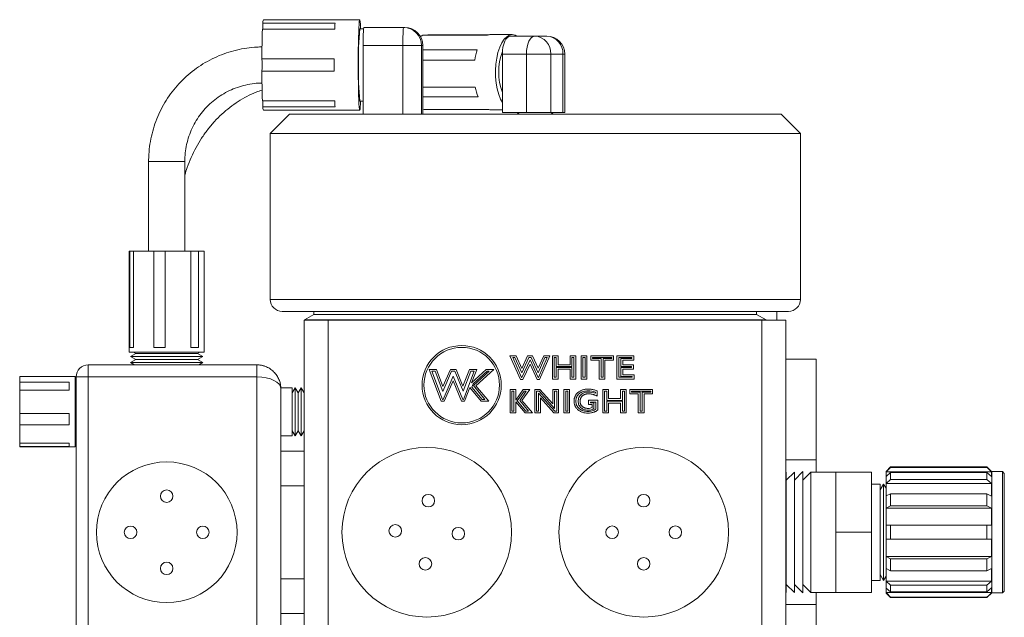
# Model space of a CAD drawing. Header units: inches. Extents: x 0.81 to 7.52, y 1.3 to 8.68.
# Tile 6 of 13: x 0.81 to 3.36, y 5.36 to 6.91. Entities that reach past the tile are written whole.
import ezdxf

# ---------------------------------------------------------------- set-up
doc = ezdxf.new("R2010")
doc.units = ezdxf.units.IN
doc.header["$MEASUREMENT"] = 0

msp = doc.modelspace()

# ---------------------------------------------------------------- linework, layer by layer
at = {"color": 7, "linetype": 'Continuous', "lineweight": 15}
for p, q in [((1.6242, 6.9012), (1.4368, 6.9012)), ((1.6882, 6.91), (1.4383, 6.91)), ((1.4359, 6.8856), (1.6233, 6.8856)), ((1.6982, 6.8863), (1.6882, 6.8863)), ((1.6988, 6.89), (1.8017, 6.89)), ((1.8017, 6.89), (1.805, 6.89)), ((1.8516, 6.8695), (2.0194, 6.8695)), ((1.8652, 6.8707), (1.865, 6.8695)), ((2.0227, 6.8707), (1.8652, 6.8707)), ((2.0837, 6.8714), (2.0278, 6.8714)), ((1.6972, 6.665), (1.6972, 6.843)), ((1.8002, 6.843), (1.6972, 6.843)), ((1.8002, 6.665), (1.8002, 6.843)), ((1.8487, 6.843), (1.8002, 6.843)), ((1.8487, 6.665), (1.8487, 6.843)), ((1.852, 6.843), (1.8487, 6.843)), ((1.852, 6.665), (1.852, 6.843)), ((1.852, 6.665), (1.852, 6.843)), ((1.852, 6.843), (1.852, 6.843)), ((2.0791, 6.8676), (2.1417, 6.8676)), ((2.1417, 6.8676), (2.173, 6.8676)), ((1.9929, 6.8322), (1.852, 6.8322)), ((2.1207, 6.8206), (2.0581, 6.8206)), ((2.0581, 6.6689), (2.0581, 6.8206)), ((2.1837, 6.8206), (2.1207, 6.8206)), ((2.1207, 6.6689), (2.1207, 6.8206)), ((2.1837, 6.6689), (2.1837, 6.8206)), ((2.215, 6.8206), (2.1837, 6.8206)), ((2.215, 6.6689), (2.215, 6.8206)), ((2.22, 6.6689), (2.22, 6.8206)), ((1.6219, 6.8081), (1.4345, 6.8081)), ((1.852, 6.8053), (1.9866, 6.8053)), ((1.4345, 6.7769), (1.6219, 6.7769)), ((1.9878, 6.7353), (1.852, 6.7353)), ((1.6233, 6.6995), (1.4359, 6.6995)), ((1.6882, 6.6988), (1.6972, 6.6988)), ((1.852, 6.7097), (1.9951, 6.7097)), ((1.4368, 6.6839), (1.6242, 6.6839)), ((1.4383, 6.675), (1.6882, 6.675)), ((1.506, 6.665), (1.456, 6.615)), ((1.506, 6.665), (2.781, 6.665)), ((1.855, 6.6771), (1.852, 6.6781)), ((2.0227, 6.6771), (1.855, 6.6771)), ((2.0278, 6.6764), (2.0581, 6.6764)), ((2.1207, 6.6689), (2.0581, 6.6689)), ((2.1027, 6.6689), (2.096, 6.665)), ((2.1837, 6.6689), (2.1207, 6.6689)), ((2.215, 6.6689), (2.1837, 6.6689)), ((2.1909, 6.665), (2.1842, 6.6689)), ((2.22, 6.6689), (2.215, 6.6689)), ((2.831, 6.615), (2.781, 6.665)), ((1.456, 6.615), (1.456, 6.1845)), ((2.831, 6.615), (1.456, 6.615)), ((2.831, 6.1845), (2.831, 6.615)), ((1.1408, 6.5425), (1.1408, 6.3096)), ((1.2346, 6.3096), (1.2346, 6.5425)), ((1.0902, 6.3096), (1.0902, 6.0471)), ((1.0902, 6.3096), (1.0917, 6.3096)), ((1.0917, 6.0596), (1.0917, 6.3096)), ((1.1015, 6.3096), (1.0917, 6.3096)), ((1.1015, 6.3096), (1.1015, 6.0596)), ((1.1015, 6.3096), (1.1543, 6.3096)), ((1.1543, 6.0596), (1.1543, 6.3096)), ((1.1841, 6.3096), (1.1543, 6.3096)), ((1.1841, 6.3096), (1.1841, 6.0596)), ((1.1841, 6.3096), (1.2503, 6.3096)), ((1.2503, 6.0596), (1.2503, 6.3096)), ((1.2703, 6.3096), (1.2503, 6.3096)), ((1.2703, 6.3096), (1.2703, 6.0596)), ((1.2703, 6.3096), (1.2852, 6.3096)), ((1.2852, 6.0471), (1.2852, 6.3096)), ((2.7997, 6.1533), (1.4872, 6.1533)), ((1.544, 5.0298), (1.544, 6.1308)), ((1.544, 6.1308), (1.6065, 6.1308)), ((1.5696, 6.1454), (1.5446, 6.131)), ((1.5446, 6.131), (1.5446, 6.1308)), ((1.5446, 6.131), (2.7423, 6.131)), ((1.5696, 6.1533), (1.5696, 6.1454)), ((1.5696, 6.1454), (2.7173, 6.1454)), ((1.6065, 6.1308), (1.6065, 5.0298)), ((1.6065, 6.1308), (2.7305, 6.1308)), ((2.7173, 6.1454), (2.7173, 6.1533)), ((2.7423, 6.131), (2.7173, 6.1454)), ((2.7305, 5.0298), (2.7305, 6.1308)), ((2.7305, 6.1308), (2.793, 6.1308)), ((2.7423, 6.1308), (2.7423, 6.131)), ((2.7697, 6.1533), (2.7697, 6.1308)), ((2.793, 6.1308), (2.793, 5.0298)), ((1.0917, 6.0596), (1.1015, 6.0596)), ((1.1543, 6.0596), (1.1841, 6.0596)), ((1.2503, 6.0596), (1.2703, 6.0596)), ((1.0902, 6.0471), (1.2193, 6.0471)), ((1.1075, 6.0439), (1.094, 6.0361)), ((1.094, 6.0361), (1.1075, 6.0283)), ((1.094, 6.0361), (1.2181, 6.0361)), ((1.1075, 6.0283), (1.094, 6.0205)), ((1.1019, 6.0471), (1.1075, 6.0439)), ((1.1075, 6.0439), (1.2137, 6.0439)), ((1.1075, 6.0283), (1.2137, 6.0283)), ((1.2137, 6.0439), (1.2679, 6.0439)), ((1.2137, 6.0283), (1.2679, 6.0283)), ((1.2181, 6.0361), (1.2815, 6.0361)), ((1.2193, 6.0471), (1.2852, 6.0471)), ((1.2679, 6.0439), (1.2735, 6.0471)), ((1.2815, 6.0361), (1.2679, 6.0439)), ((1.2679, 6.0283), (1.2815, 6.0361)), ((1.2815, 6.0205), (1.2679, 6.0283)), ((2.0777, 6.0384), (2.0937, 6.0384)), ((2.105, 5.9768), (2.0777, 6.0384)), ((2.0849, 6.0337), (2.0906, 6.0337)), ((2.1081, 5.9814), (2.0849, 6.0337)), ((2.0906, 6.0337), (2.1084, 5.9939)), ((2.0937, 6.0384), (2.1085, 6.0053)), ((2.1084, 5.9939), (2.1266, 6.0337)), ((2.1085, 6.0053), (2.1236, 6.0384)), ((2.1298, 6.0277), (2.1085, 5.9814)), ((2.1236, 6.0384), (2.1361, 6.0384)), ((2.1266, 6.0337), (2.1331, 6.0337)), ((2.1512, 5.9814), (2.1298, 6.0277)), ((2.1331, 6.0337), (2.1513, 5.9943)), ((2.1361, 6.0384), (2.1512, 6.0058)), ((2.1512, 6.0058), (2.1652, 6.0384)), ((2.1513, 5.9943), (2.1683, 6.0337)), ((2.174, 6.0337), (2.1516, 5.9814)), ((2.1811, 6.0384), (2.1547, 5.9768)), ((2.1652, 6.0384), (2.1811, 6.0384)), ((2.1683, 6.0337), (2.174, 6.0337)), ((2.1877, 6.0384), (2.2025, 6.0384)), ((2.1877, 5.9776), (2.1877, 6.0384)), ((2.1924, 5.9823), (2.1924, 6.0337)), ((2.1924, 6.0337), (2.1978, 6.0337)), ((2.1978, 6.0337), (2.1978, 6.0099)), ((2.2025, 6.0384), (2.2025, 6.0145)), ((2.2337, 6.0384), (2.2485, 6.0384)), ((2.2337, 6.0145), (2.2337, 6.0384)), ((2.2384, 6.0337), (2.2438, 6.0337)), ((2.2384, 6.0099), (2.2384, 6.0337)), ((2.2438, 6.0337), (2.2438, 5.9823)), ((2.2485, 6.0384), (2.2485, 5.9776)), ((2.2625, 6.0384), (2.2772, 6.0384)), ((2.2625, 5.9776), (2.2625, 6.0384)), ((2.2671, 5.9823), (2.2671, 6.0337)), ((2.2671, 6.0337), (2.2726, 6.0337)), ((2.2726, 6.0337), (2.2726, 5.9823)), ((2.2772, 6.0384), (2.2772, 5.9776)), ((2.2871, 6.0384), (2.3462, 6.0384)), ((2.2871, 6.0269), (2.2871, 6.0384)), ((2.3093, 6.0269), (2.2871, 6.0269)), ((2.2918, 6.0315), (2.2918, 6.0337)), ((2.2918, 6.0337), (2.3416, 6.0337)), ((2.314, 6.0315), (2.2918, 6.0315)), ((2.3093, 5.9776), (2.3093, 6.0269)), ((2.314, 5.9823), (2.314, 6.0315)), ((2.3194, 6.0315), (2.3194, 5.9823)), ((2.3416, 6.0315), (2.3194, 6.0315)), ((2.3241, 6.0269), (2.3241, 5.9776)), ((2.3462, 6.0269), (2.3241, 6.0269)), ((2.3416, 6.0337), (2.3416, 6.0315)), ((2.3462, 6.0384), (2.3462, 6.0269)), ((2.3553, 6.0384), (2.3988, 6.0384)), ((2.3553, 5.9776), (2.3553, 6.0384)), ((2.36, 6.0337), (2.3941, 6.0337)), ((2.36, 5.9823), (2.36, 6.0337)), ((2.3941, 6.0315), (2.3654, 6.0315)), ((2.3654, 6.0315), (2.3654, 6.0099)), ((2.3701, 6.0269), (2.3701, 6.0145)), ((2.3988, 6.0269), (2.3701, 6.0269)), ((2.3941, 6.0337), (2.3941, 6.0315)), ((2.3988, 6.0384), (2.3988, 6.0269)), ((2.8715, 6.029), (2.793, 6.029)), ((2.8715, 5.7678), (2.8715, 6.029)), ((0.984, 5.9834), (0.984, 6.0146)), ((0.984, 6.0146), (1.4215, 6.0146)), ((1.094, 6.0205), (1.1041, 6.0146)), ((1.094, 6.0205), (1.2181, 6.0205)), ((1.2181, 6.0205), (1.2815, 6.0205)), ((1.2713, 6.0146), (1.2815, 6.0205)), ((1.4215, 5.9834), (1.4215, 6.0146)), ((1.8681, 6.0028), (1.8872, 6.0028)), ((1.8995, 5.92), (1.8681, 6.0028)), ((1.8872, 6.0028), (1.904, 5.9581)), ((1.904, 5.9581), (1.9236, 6.0028)), ((1.9236, 6.0028), (1.9381, 6.0028)), ((1.9381, 6.0028), (1.9559, 5.9591)), ((1.9559, 5.9591), (1.9728, 6.0028)), ((1.9728, 6.0028), (1.9918, 6.0028)), ((1.9784, 5.9677), (2.0165, 6.0028)), ((1.9918, 6.0028), (1.9784, 5.9677)), ((2.0356, 6.0028), (1.9895, 5.9604)), ((2.0165, 6.0028), (2.0356, 6.0028)), ((2.1298, 6.0165), (2.1115, 5.9768)), ((2.1482, 5.9768), (2.1298, 6.0165)), ((2.1978, 6.0099), (2.2384, 6.0099)), ((2.1978, 6.0077), (2.1978, 5.9823)), ((2.2384, 6.0077), (2.1978, 6.0077)), ((2.2025, 6.0145), (2.2337, 6.0145)), ((2.2025, 6.003), (2.2025, 5.9776)), ((2.2337, 6.003), (2.2025, 6.003)), ((2.2337, 5.9776), (2.2337, 6.003)), ((2.2384, 5.9823), (2.2384, 6.0077)), ((2.3654, 6.0099), (2.3933, 6.0099)), ((2.3933, 6.0077), (2.3654, 6.0077)), ((2.3654, 6.0077), (2.3654, 5.9844)), ((2.3701, 6.0145), (2.398, 6.0145)), ((2.398, 6.003), (2.3701, 6.003)), ((2.3701, 6.003), (2.3701, 5.9891)), ((2.3933, 6.0099), (2.3933, 6.0077)), ((2.398, 6.0145), (2.398, 6.003)), ((0.9502, 5.984), (0.8065, 5.984)), ((0.8065, 5.9695), (0.8065, 5.984)), ((0.9502, 5.8015), (0.9502, 5.984)), ((0.984, 5.9834), (0.9527, 5.9834)), ((0.9527, 5.1771), (0.9527, 5.9834)), ((1.4215, 5.9834), (0.984, 5.9834)), ((0.984, 5.9834), (0.984, 5.1771)), ((1.4215, 5.1771), (1.4215, 5.9834)), ((1.9027, 5.9247), (1.8749, 5.9981)), ((1.8749, 5.9981), (1.884, 5.9981)), ((1.884, 5.9981), (1.9037, 5.9456)), ((1.9037, 5.9456), (1.9266, 5.9981)), ((1.9307, 5.9855), (1.9042, 5.9247)), ((1.9266, 5.9981), (1.935, 5.9981)), ((1.9555, 5.9247), (1.9307, 5.9855)), ((1.935, 5.9981), (1.9561, 5.9463)), ((1.9561, 5.9463), (1.976, 5.9981)), ((1.985, 5.9981), (1.9569, 5.9247)), ((1.976, 5.9981), (1.985, 5.9981)), ((1.9824, 5.9651), (2.0183, 5.9981)), ((2.0236, 5.9981), (1.9831, 5.9609)), ((2.0183, 5.9981), (2.0236, 5.9981)), ((2.1115, 5.9768), (2.105, 5.9768)), ((2.1085, 5.9814), (2.1081, 5.9814)), ((2.1547, 5.9768), (2.1482, 5.9768)), ((2.1516, 5.9814), (2.1512, 5.9814)), ((2.2025, 5.9776), (2.1877, 5.9776)), ((2.1978, 5.9823), (2.1924, 5.9823)), ((2.2485, 5.9776), (2.2337, 5.9776)), ((2.2438, 5.9823), (2.2384, 5.9823)), ((2.2772, 5.9776), (2.2625, 5.9776)), ((2.2726, 5.9823), (2.2671, 5.9823)), ((2.3241, 5.9776), (2.3093, 5.9776)), ((2.3194, 5.9823), (2.314, 5.9823)), ((2.3996, 5.9776), (2.3553, 5.9776)), ((2.3949, 5.9823), (2.36, 5.9823)), ((2.3654, 5.9844), (2.3949, 5.9844)), ((2.3701, 5.9891), (2.3996, 5.9891)), ((2.3949, 5.9844), (2.3949, 5.9823)), ((2.3996, 5.9891), (2.3996, 5.9776)), ((0.8065, 5.9695), (0.9345, 5.9695)), ((0.8065, 5.9695), (0.8065, 5.9491)), ((0.8065, 5.8884), (0.8065, 5.9491)), ((0.9345, 5.9491), (0.8065, 5.9491)), ((0.9345, 5.9491), (0.9345, 5.9695)), ((0.9527, 5.9553), (0.9502, 5.9553)), ((1.5127, 5.9553), (1.4834, 5.9553)), ((1.484, 5.9521), (1.484, 5.6428)), ((1.5205, 5.9553), (1.5127, 5.9417)), ((1.5127, 5.9553), (1.5127, 5.8332)), ((1.5283, 5.9417), (1.5205, 5.9553)), ((1.5205, 5.9553), (1.5205, 5.8332)), ((1.5361, 5.9553), (1.5283, 5.9417)), ((1.544, 5.9417), (1.5361, 5.9553)), ((1.5361, 5.9553), (1.5361, 5.8332)), ((1.9305, 5.9735), (1.9072, 5.92)), ((1.9523, 5.92), (1.9305, 5.9735)), ((1.974, 5.9561), (1.9601, 5.92)), ((2.0035, 5.92), (1.974, 5.9561)), ((1.9793, 5.957), (1.9824, 5.9651)), ((2.0058, 5.9247), (1.9793, 5.957)), ((1.9831, 5.9609), (2.0127, 5.9247)), ((1.9895, 5.9604), (2.0226, 5.92)), ((2.078, 5.9509), (2.0928, 5.9509)), ((2.078, 5.8901), (2.078, 5.9509)), ((2.0928, 5.9509), (2.0928, 5.9233)), ((2.0928, 5.9233), (2.1119, 5.9509)), ((2.1289, 5.9509), (2.1089, 5.9222)), ((2.1119, 5.9509), (2.1289, 5.9509)), ((2.142, 5.9509), (2.1553, 5.9509)), ((2.142, 5.8901), (2.142, 5.9509)), ((2.1553, 5.9509), (2.1889, 5.9137)), ((2.1889, 5.9509), (2.2036, 5.9509)), ((2.1889, 5.9137), (2.1889, 5.9509)), ((2.2036, 5.9509), (2.2036, 5.8901)), ((2.2176, 5.9509), (2.2324, 5.9509)), ((2.2176, 5.8901), (2.2176, 5.9509)), ((2.2324, 5.9509), (2.2324, 5.8901)), ((2.3186, 5.9509), (2.3334, 5.9509)), ((2.3186, 5.8901), (2.3186, 5.9509)), ((2.3334, 5.9509), (2.3334, 5.927)), ((2.3646, 5.9509), (2.3794, 5.9509)), ((2.3646, 5.927), (2.3646, 5.9509)), ((2.3794, 5.9509), (2.3794, 5.8901)), ((2.3885, 5.9509), (2.4476, 5.9509)), ((2.3885, 5.9394), (2.3885, 5.9509)), ((2.4476, 5.9509), (2.4476, 5.9394)), ((1.5283, 5.9417), (1.5283, 5.8461)), ((1.9042, 5.9247), (1.9027, 5.9247)), ((1.9569, 5.9247), (1.9555, 5.9247)), ((2.0127, 5.9247), (2.0058, 5.9247)), ((2.0827, 5.9462), (2.0881, 5.9462)), ((2.0827, 5.8948), (2.0827, 5.9462)), ((2.0881, 5.9462), (2.0881, 5.8948)), ((2.0968, 5.9209), (2.1143, 5.9462)), ((2.1199, 5.9462), (2.103, 5.9219)), ((2.1143, 5.9462), (2.1199, 5.9462)), ((2.1467, 5.9462), (2.1533, 5.9462)), ((2.1467, 5.8948), (2.1467, 5.9462)), ((2.194, 5.8948), (2.1521, 5.9412)), ((2.1521, 5.9412), (2.1521, 5.8948)), ((2.1533, 5.9462), (2.1935, 5.9015)), ((2.1568, 5.929), (2.1568, 5.8901)), ((2.1919, 5.8901), (2.1568, 5.929)), ((2.1935, 5.9462), (2.199, 5.9462)), ((2.1935, 5.9015), (2.1935, 5.9462)), ((2.199, 5.9462), (2.199, 5.8948)), ((2.2223, 5.8948), (2.2223, 5.9462)), ((2.2223, 5.9462), (2.2277, 5.9462)), ((2.2277, 5.9462), (2.2277, 5.8948)), ((2.2992, 5.9437), (2.2992, 5.9408)), ((2.3039, 5.9468), (2.3039, 5.9336)), ((2.3233, 5.9462), (2.3287, 5.9462)), ((2.3233, 5.8948), (2.3233, 5.9462)), ((2.3287, 5.9462), (2.3287, 5.9224)), ((2.3334, 5.927), (2.3646, 5.927)), ((2.3693, 5.9224), (2.3693, 5.9462)), ((2.3693, 5.9462), (2.3747, 5.9462)), ((2.3747, 5.9462), (2.3747, 5.8948)), ((2.4106, 5.9394), (2.3885, 5.9394)), ((2.3931, 5.9462), (2.4429, 5.9462)), ((2.3931, 5.944), (2.3931, 5.9462)), ((2.4153, 5.944), (2.3931, 5.944)), ((2.4106, 5.8901), (2.4106, 5.9394)), ((2.4153, 5.8948), (2.4153, 5.944)), ((2.4429, 5.944), (2.4207, 5.944)), ((2.4207, 5.944), (2.4207, 5.8948)), ((2.4254, 5.9394), (2.4254, 5.8901)), ((2.4476, 5.9394), (2.4254, 5.9394)), ((2.4429, 5.9462), (2.4429, 5.944)), ((1.9072, 5.92), (1.8995, 5.92)), ((1.9601, 5.92), (1.9523, 5.92)), ((2.0226, 5.92), (2.0035, 5.92)), ((2.0928, 5.9185), (2.0928, 5.8901)), ((2.117, 5.8901), (2.0928, 5.9185)), ((2.1191, 5.8948), (2.0968, 5.9209)), ((2.103, 5.9219), (2.1261, 5.8948)), ((2.1089, 5.9222), (2.1363, 5.8901)), ((2.2817, 5.9229), (2.3055, 5.9229)), ((2.2817, 5.9114), (2.2817, 5.9229)), ((2.2907, 5.9114), (2.2817, 5.9114)), ((2.2864, 5.9161), (2.2864, 5.9182)), ((2.2864, 5.9182), (2.3008, 5.9182)), ((2.2954, 5.9161), (2.2864, 5.9161)), ((2.2907, 5.9039), (2.2907, 5.9114)), ((2.2954, 5.9009), (2.2954, 5.9161)), ((2.3008, 5.9182), (2.3008, 5.8997)), ((2.3055, 5.9229), (2.3055, 5.8976)), ((2.3287, 5.9224), (2.3693, 5.9224)), ((2.3693, 5.9202), (2.3287, 5.9202)), ((2.3287, 5.9202), (2.3287, 5.8948)), ((2.3334, 5.9155), (2.3334, 5.8901)), ((2.3646, 5.9155), (2.3334, 5.9155)), ((2.3646, 5.8901), (2.3646, 5.9155)), ((2.3693, 5.8948), (2.3693, 5.9202)), ((0.8065, 5.8884), (0.9345, 5.8884)), ((0.8065, 5.8884), (0.8065, 5.8588)), ((0.9345, 5.8588), (0.9345, 5.8884)), ((2.0928, 5.8901), (2.078, 5.8901)), ((2.0881, 5.8948), (2.0827, 5.8948)), ((2.1363, 5.8901), (2.117, 5.8901)), ((2.1261, 5.8948), (2.1191, 5.8948)), ((2.1568, 5.8901), (2.142, 5.8901)), ((2.1521, 5.8948), (2.1467, 5.8948)), ((2.2036, 5.8901), (2.1919, 5.8901)), ((2.199, 5.8948), (2.194, 5.8948)), ((2.2324, 5.8901), (2.2176, 5.8901)), ((2.2277, 5.8948), (2.2223, 5.8948)), ((2.3334, 5.8901), (2.3186, 5.8901)), ((2.3287, 5.8948), (2.3233, 5.8948)), ((2.3794, 5.8901), (2.3646, 5.8901)), ((2.3747, 5.8948), (2.3693, 5.8948)), ((2.4254, 5.8901), (2.4106, 5.8901)), ((2.4207, 5.8948), (2.4153, 5.8948)), ((0.8065, 5.8116), (0.8065, 5.8588)), ((0.9345, 5.8588), (0.8065, 5.8588)), ((0.9502, 5.8303), (0.9527, 5.8303)), ((1.484, 5.8303), (1.5127, 5.8303)), ((1.5127, 5.8438), (1.5205, 5.8303)), ((1.5127, 5.8332), (1.5127, 5.8303)), ((1.5205, 5.8303), (1.5283, 5.8438)), ((1.5205, 5.8332), (1.5205, 5.8303)), ((1.5283, 5.8461), (1.5283, 5.8438)), ((1.5283, 5.8438), (1.5361, 5.8303)), ((1.5361, 5.8303), (1.544, 5.8438)), ((1.5361, 5.8332), (1.5361, 5.8303)), ((0.8065, 5.8116), (0.9345, 5.8116)), ((0.8065, 5.8116), (0.8065, 5.8024)), ((0.8065, 5.8015), (0.8065, 5.8024)), ((0.9345, 5.8024), (0.8065, 5.8024)), ((0.8065, 5.8015), (0.9502, 5.8015)), ((0.9345, 5.8024), (0.9345, 5.8116)), ((1.544, 5.7908), (1.484, 5.7908)), ((2.8715, 5.7678), (2.793, 5.7678)), ((2.8715, 5.7365), (2.8715, 5.7678)), ((3.0648, 5.7496), (3.0534, 5.7383)), ((3.3148, 5.7496), (3.0648, 5.7496)), ((3.0648, 5.7496), (3.0648, 5.7487)), ((3.0648, 5.7487), (3.3148, 5.7487)), ((3.3272, 5.7373), (3.3148, 5.7496)), ((3.3148, 5.7496), (3.3148, 5.7487)), ((2.7944, 5.7365), (2.793, 5.7351)), ((2.8152, 5.7365), (2.7944, 5.7157)), ((2.7944, 5.7365), (2.7944, 5.424)), ((2.8371, 5.7376), (2.8152, 5.7157)), ((2.8152, 5.7365), (2.8152, 5.424)), ((2.8371, 5.7376), (2.8371, 5.4229)), ((2.858, 5.7365), (2.8371, 5.7157)), ((2.923, 5.7365), (2.858, 5.7365)), ((2.858, 5.7365), (2.858, 5.424)), ((2.923, 5.7365), (3.0155, 5.7365)), ((2.923, 5.6584), (2.923, 5.7365)), ((3.0155, 5.5803), (3.0155, 5.7365)), ((3.0534, 5.7383), (3.0534, 5.7373)), ((3.0534, 5.7367), (3.0534, 5.7373)), ((3.0534, 5.7367), (3.3267, 5.7367)), ((3.0534, 5.7367), (3.0534, 5.7248)), ((3.0648, 5.7351), (3.0534, 5.7252)), ((3.0534, 5.7252), (3.0534, 5.7072)), ((3.0648, 5.7351), (3.0648, 5.7171)), ((3.3148, 5.7351), (3.0648, 5.7351)), ((3.3148, 5.7351), (3.3148, 5.7171)), ((3.3267, 5.7248), (3.3148, 5.7351)), ((3.3267, 5.7367), (3.3267, 5.7248)), ((3.3547, 5.7378), (3.3272, 5.7378)), ((3.3272, 5.4228), (3.3272, 5.7378)), ((3.3597, 5.7328), (3.3547, 5.7378)), ((3.3547, 5.4228), (3.3547, 5.7378)), ((3.3597, 5.7328), (3.3597, 5.4278)), ((1.484, 5.7008), (1.544, 5.7008)), ((3.038, 5.7053), (3.0155, 5.7053)), ((3.0467, 5.7053), (3.038, 5.6901)), ((3.038, 5.7053), (3.038, 5.4553)), ((3.053, 5.6944), (3.0467, 5.7053)), ((3.0467, 5.7053), (3.0467, 5.4553)), ((3.0534, 5.6953), (3.053, 5.6944)), ((3.053, 5.6944), (3.053, 5.4661)), ((3.0534, 5.7072), (3.0648, 5.7171)), ((3.0534, 5.7068), (3.0534, 5.7072)), ((3.0534, 5.7068), (3.3267, 5.7068)), ((3.0534, 5.7068), (3.0534, 5.6741)), ((3.0648, 5.7171), (3.3148, 5.7171)), ((3.3148, 5.7171), (3.3267, 5.7068)), ((3.3267, 5.7068), (3.3267, 5.6741)), ((3.0648, 5.6801), (3.0534, 5.6744)), ((3.0534, 5.6744), (3.0534, 5.6432)), ((3.0648, 5.6801), (3.0648, 5.6489)), ((3.3148, 5.6801), (3.0648, 5.6801)), ((3.3148, 5.6801), (3.3148, 5.6489)), ((3.3267, 5.6741), (3.3148, 5.6801)), ((1.484, 5.6428), (1.484, 5.5178)), ((2.923, 5.5803), (2.923, 5.6584)), ((3.0534, 5.6432), (3.0648, 5.6489)), ((3.0534, 5.6429), (3.0534, 5.6432)), ((3.0534, 5.6429), (3.3267, 5.6429)), ((3.0534, 5.6429), (3.0534, 5.5983)), ((3.0648, 5.6489), (3.3148, 5.6489)), ((3.3148, 5.6489), (3.3267, 5.6429)), ((3.3267, 5.6429), (3.3267, 5.5983)), ((3.0534, 5.5983), (3.0534, 5.5623)), ((3.0648, 5.5983), (3.0534, 5.5983)), ((3.0648, 5.5983), (3.0648, 5.5623)), ((3.3148, 5.5983), (3.0648, 5.5983)), ((3.3148, 5.5983), (3.3148, 5.5623)), ((2.923, 5.5803), (3.0155, 5.5803)), ((2.923, 5.5021), (2.923, 5.5803)), ((3.0155, 5.424), (3.0155, 5.5803)), ((3.0534, 5.5623), (3.0534, 5.5176)), ((3.0648, 5.5623), (3.3148, 5.5623)), ((3.3267, 5.5623), (3.3267, 5.5176)), ((1.484, 5.5178), (1.484, 5.3942)), ((3.3267, 5.5176), (3.0534, 5.5176)), ((3.0534, 5.5174), (3.0534, 5.5176)), ((3.0648, 5.5117), (3.0534, 5.5174)), ((3.0534, 5.5174), (3.0534, 5.4862)), ((3.3267, 5.5176), (3.3148, 5.5117)), ((2.923, 5.424), (2.923, 5.5021)), ((3.0648, 5.5117), (3.0648, 5.4805)), ((3.3148, 5.5117), (3.0648, 5.5117)), ((3.3148, 5.5117), (3.3148, 5.4805)), ((3.038, 5.4704), (3.0467, 5.4553)), ((3.0467, 5.4553), (3.053, 5.4661)), ((3.053, 5.4661), (3.0534, 5.4653)), ((3.0534, 5.4865), (3.0534, 5.4538)), ((3.0534, 5.4862), (3.0648, 5.4805)), ((3.0648, 5.4805), (3.3148, 5.4805)), ((3.3148, 5.4805), (3.3267, 5.4865)), ((3.3267, 5.4865), (3.3267, 5.4538)), ((1.544, 5.4598), (1.484, 5.4598)), ((2.7944, 5.4448), (2.8152, 5.424)), ((2.8152, 5.4448), (2.8371, 5.4229)), ((2.8371, 5.4448), (2.858, 5.424)), ((3.0155, 5.4553), (3.038, 5.4553)), ((3.3267, 5.4538), (3.0534, 5.4538)), ((3.0534, 5.4533), (3.0534, 5.4538)), ((3.0648, 5.4434), (3.0534, 5.4533)), ((3.0534, 5.4533), (3.0534, 5.4353)), ((3.3148, 5.4434), (3.0648, 5.4434)), ((3.0648, 5.4434), (3.0648, 5.4254)), ((3.3267, 5.4538), (3.3148, 5.4434)), ((3.3148, 5.4434), (3.3148, 5.4254)), ((2.793, 5.4255), (2.7944, 5.424)), ((2.858, 5.424), (2.923, 5.424)), ((2.8715, 5.3928), (2.8715, 5.424)), ((2.923, 5.424), (3.0155, 5.424)), ((3.0534, 5.4358), (3.0534, 5.4238)), ((3.0534, 5.4353), (3.0648, 5.4254)), ((3.3267, 5.4238), (3.0534, 5.4238)), ((3.0534, 5.4233), (3.0534, 5.4238)), ((3.0534, 5.4233), (3.0534, 5.4223)), ((3.0534, 5.4223), (3.0648, 5.4109)), ((3.0648, 5.4254), (3.3148, 5.4254)), ((3.3148, 5.4254), (3.3267, 5.4358)), ((3.3148, 5.4109), (3.3272, 5.4233)), ((3.3267, 5.4358), (3.3267, 5.4238)), ((3.3272, 5.4228), (3.3547, 5.4228)), ((3.3547, 5.4228), (3.3597, 5.4278)), ((1.484, 5.3789), (1.484, 5.3942)), ((2.793, 5.3928), (2.8715, 5.3928)), ((2.8715, 5.1315), (2.8715, 5.3928)), ((3.0648, 5.4119), (3.0648, 5.4109)), ((3.3148, 5.4119), (3.0648, 5.4119)), ((3.0648, 5.4109), (3.3148, 5.4109)), ((3.3148, 5.4119), (3.3148, 5.4109)), ((1.484, 5.3789), (1.484, 5.2084)), ((1.484, 5.3698), (1.544, 5.3698))]:
    msp.add_line(p, q, dxfattribs=at)
at = {"color": 8, "linetype": 'Continuous', "lineweight": 15}
for p, q in [((2.22, 6.8206), (2.215, 6.8206)), ((1.2346, 6.5425), (1.1408, 6.5425)), ((1.456, 6.1845), (2.831, 6.1845))]:
    msp.add_line(p, q, dxfattribs=at)
at = {"color": 7, "linetype": 'Continuous', "lineweight": 15, "flags": 128}
for points in [[(1.6905, 6.6988), (1.6902, 6.6915), (1.6896, 6.6835), (1.6891, 6.6781), (1.6885, 6.6754), (1.6879, 6.6754), (1.6873, 6.6781), (1.6867, 6.6835), (1.6862, 6.6915), (1.6857, 6.7019), (1.6853, 6.7143), (1.6849, 6.7287), (1.6846, 6.7445), (1.6844, 6.7614), (1.6843, 6.779), (1.6843, 6.797), (1.6844, 6.8149), (1.6845, 6.8322), (1.6848, 6.8487), (1.6851, 6.8638), (1.6855, 6.8772), (1.686, 6.8886), (1.6865, 6.8978), (1.687, 6.9045), (1.6876, 6.9086), (1.6882, 6.91), (1.6882, 6.91)], [(1.8459, 6.8661), (1.8477, 6.8674), (1.8516, 6.8695)], [(2.0581, 6.6951), (2.0535, 6.7037), (2.0486, 6.7162), (2.0448, 6.7303), (2.042, 6.7456), (2.0405, 6.7618), (2.0402, 6.7783), (2.0412, 6.7947), (2.0434, 6.8105), (2.0467, 6.8253), (2.0511, 6.8385), (2.0565, 6.85), (2.0626, 6.8592), (2.0694, 6.8659), (2.0765, 6.87), (2.0839, 6.8714), (2.0912, 6.8699), (2.0957, 6.8676)], [(2.0581, 6.8206), (2.0585, 6.8298), (2.0597, 6.8386), (2.0616, 6.8468), (2.0642, 6.8539), (2.0674, 6.8597), (2.071, 6.8641), (2.075, 6.8667), (2.0791, 6.8676)], [(2.1207, 6.8206), (2.1211, 6.8298), (2.1223, 6.8386), (2.1242, 6.8468), (2.1268, 6.8539), (2.13, 6.8597), (2.1337, 6.8641), (2.1376, 6.8667), (2.1417, 6.8676)], [(3.0534, 5.7373), (3.0638, 5.7477), (3.0648, 5.7487)], [(3.0648, 5.4119), (3.0547, 5.422), (3.0534, 5.4233)]]:
    msp.add_lwpolyline(points, dxfattribs=at)
at = {"color": 7, "linetype": 'Continuous', "lineweight": 15}
for centre, radius in [((1.9527, 5.962), 0.1027), ((1.9527, 5.962), 0.098), ((1.8622, 5.5803), 0.22), ((2.4247, 5.5803), 0.22), ((1.1877, 5.5803), 0.1825), ((1.1877, 5.674), 0.0162), ((1.866, 5.6622), 0.0162), ((2.4247, 5.6623), 0.0162), ((1.094, 5.5803), 0.0162), ((1.2815, 5.5803), 0.0162), ((1.7803, 5.584), 0.0163), ((1.9441, 5.5765), 0.0162), ((2.3427, 5.5803), 0.0163), ((2.5067, 5.5803), 0.0163), ((1.1877, 5.4865), 0.0162), ((1.8585, 5.4984), 0.0163), ((2.4247, 5.4983), 0.0162)]:
    msp.add_circle(centre, radius, dxfattribs=at)
for centre, radius, start, end in [((1.4586, 6.9021), 0.0218, 158.6134, 182.3361), ((1.0023, 6.8932), 0.4347, 358.9952, 1.0548), ((2.0609, 6.8683), 0.4379, 175.6887, 177.7365), ((1.5654, 6.8859), 0.1251, 0.1752, 11.1217), ((3.6122, 6.8052), 2.1778, 177.8845, 179.9218), ((2.7639, 6.7925), 1.0798, 175.0191, 184.9809), ((2.4232, 6.815), 0.7384, 174.459, 181.7422), ((2.0527, 6.8548), 0.3557, 174.3102, 181.8911), ((2.1557, 6.8548), 0.3557, 174.3101, 181.8911), ((1.8017, 6.843), 0.047, 359.9844, 89.9841), ((1.805, 6.843), 0.047, 0, 90), ((1.805, 6.843), 0.047, 359.9844, 89.9841), ((2.0279, 6.8507), 0.0207, 90.2972, 114.4823), ((2.1391, 6.823), 0.0447, 356.9948, 86.6408), ((2.173, 6.8206), 0.047, 0, 90), ((2.1703, 6.823), 0.0447, 356.9948, 86.6408), ((2.1479, 6.7816), 0.163, 161.9165, 171.6307), ((2.1997, 6.7739), 0.1512, 159.2954, 200.4744), ((2.1995, 6.7739), 0.151, 159.2696, 200.5002), ((1.2489, 6.7925), 0.1862, 355.1866, 4.8134), ((5.1478, 6.7925), 3.526, 179.7461, 180.2539), ((2.3651, 6.7682), 0.6805, 177.9474, 185.8514), ((3.6122, 6.7799), 2.1778, 180.0782, 182.1155), ((2.1325, 6.7623), 0.1472, 190.5422, 200.9426), ((1.0023, 6.6919), 0.4347, 358.9452, 1.0048), ((2.0609, 6.7168), 0.4379, 182.2636, 184.3112), ((1.4586, 6.683), 0.0218, 177.6634, 201.3872), ((2.0278, 6.6963), 0.0199, 255.1315, 269.9223), ((1.4872, 6.1845), 0.0312, 180, 270), ((2.7997, 6.1845), 0.0312, 270, 0), ((0.984, 5.9834), 0.0312, 90, 180), ((1.4215, 5.9521), 0.0625, 76.495, 90), ((1.4215, 5.9521), 0.0625, 68.8581, 76.495)]:
    msp.add_arc(centre, radius, start, end, dxfattribs=at)
msp.add_ellipse((1.4215, 5.9521), major_axis=(0.0625, 0), ratio=0.5, start_param=0, end_param=1.570796, dxfattribs=at)
for points, knots in [([(1.4348, 6.8393), (1.4305, 6.8393), (1.4173, 6.839), (1.3951, 6.8367), (1.3686, 6.8317), (1.3426, 6.8242), (1.3173, 6.8144), (1.2931, 6.8023), (1.2701, 6.7881), (1.2485, 6.7718), (1.2284, 6.7537), (1.2101, 6.7338), (1.1936, 6.7123), (1.1792, 6.6893), (1.1669, 6.6652), (1.1569, 6.6401), (1.1492, 6.6141), (1.1439, 6.5876), (1.1412, 6.5636), (1.1409, 6.5486), (1.1408, 6.5425)], [0, 0, 0, 0, 0.027378, 0.085709, 0.144053, 0.202397, 0.260741, 0.319086, 0.377431, 0.435777, 0.494123, 0.55247, 0.610817, 0.669165, 0.727513, 0.785862, 0.844211, 0.902561, 0.960911, 1, 1, 1, 1]), ([(1.2346, 6.5425), (1.2346, 6.5461), (1.2348, 6.557), (1.2369, 6.5754), (1.2417, 6.5973), (1.2489, 6.6185), (1.2584, 6.6388), (1.27, 6.6579), (1.2837, 6.6757), (1.2993, 6.6918), (1.3165, 6.7061), (1.3352, 6.7184), (1.3551, 6.7286), (1.3761, 6.7366), (1.3978, 6.7421), (1.4175, 6.7451), (1.4299, 6.7454), (1.4348, 6.7455)], [0, 0, 0, 0, 0.033512, 0.104211, 0.174939, 0.245667, 0.316395, 0.387125, 0.457856, 0.528589, 0.599323, 0.67006, 0.740798, 0.811537, 0.882279, 0.953021, 1, 1, 1, 1]), ([(1.2346, 6.5068), (1.2365, 6.5134), (1.2412, 6.5292), (1.251, 6.5531), (1.2634, 6.5784), (1.2777, 6.6025), (1.2937, 6.6251), (1.3114, 6.6461), (1.3305, 6.6654), (1.3511, 6.6828), (1.3728, 6.6981), (1.3956, 6.7113), (1.4164, 6.7213), (1.4299, 6.7258), (1.4351, 6.7276)], [0, 0, 0, 0, 0.063211, 0.150924, 0.238661, 0.326437, 0.414264, 0.502159, 0.590139, 0.678224, 0.766431, 0.854775, 0.943268, 1, 1, 1, 1]), ([(1.4362, 6.0126), (1.4354, 6.0129), (1.4307, 6.0145), (1.4257, 6.0146), (1.4215, 6.0146)], [0, 0, 0, 0, 0.159886, 1, 1, 1, 1]), ([(1.484, 5.9521), (1.4832, 5.9595), (1.4821, 5.9705), (1.4749, 5.9848), (1.4675, 5.9947), (1.4579, 6.0032), (1.4473, 6.0095), (1.4396, 6.0117), (1.4362, 6.0126)], [0, 0, 0, 0, 0.292947, 0.440814, 0.588842, 0.736513, 0.882897, 1, 1, 1, 1]), ([(2.2439, 5.9204), (2.2439, 5.9226), (2.2442, 5.9259), (2.2453, 5.93), (2.2464, 5.9329), (2.2478, 5.9357), (2.2495, 5.9383), (2.2516, 5.9407), (2.254, 5.943), (2.2566, 5.945), (2.2594, 5.9468), (2.2624, 5.9483), (2.2656, 5.9496), (2.269, 5.9505), (2.2738, 5.9514), (2.2776, 5.9517), (2.2801, 5.9517)], [0, 0, 0, 0, 0.123719, 0.182461, 0.240216, 0.297686, 0.355518, 0.414663, 0.475479, 0.537402, 0.599228, 0.661501, 0.724795, 0.789821, 0.857182, 1, 1, 1, 1]), ([(2.2801, 5.9517), (2.2823, 5.9517), (2.2855, 5.9515), (2.2897, 5.951), (2.2927, 5.9505), (2.2956, 5.9498), (2.2994, 5.9487), (2.3021, 5.9477), (2.3039, 5.9468)], [0, 0, 0, 0, 0.264961, 0.392642, 0.518121, 0.640856, 0.762027, 1, 1, 1, 1]), ([(2.2815, 5.9394), (2.2798, 5.9394), (2.2774, 5.9392), (2.2743, 5.9386), (2.2721, 5.938), (2.2702, 5.9372), (2.2683, 5.9363), (2.2667, 5.9352), (2.2652, 5.9339), (2.2638, 5.9325), (2.2627, 5.9309), (2.2617, 5.9293), (2.2609, 5.9276), (2.2603, 5.9258), (2.2597, 5.9232), (2.2595, 5.9212), (2.2595, 5.9199)], [0, 0, 0, 0, 0.150264, 0.219579, 0.285989, 0.349388, 0.410849, 0.471078, 0.530908, 0.589788, 0.647234, 0.704064, 0.760866, 0.818282, 0.876686, 1, 1, 1, 1]), ([(2.3039, 5.9336), (2.302, 5.9345), (2.2992, 5.9358), (2.2954, 5.9371), (2.2926, 5.9379), (2.2898, 5.9386), (2.2861, 5.9392), (2.2833, 5.9394), (2.2815, 5.9394)], [0, 0, 0, 0, 0.267069, 0.395285, 0.520111, 0.643021, 0.763388, 1, 1, 1, 1]), ([(2.28, 5.8893), (2.2775, 5.8893), (2.2738, 5.8895), (2.269, 5.8904), (2.2656, 5.8914), (2.2625, 5.8926), (2.2595, 5.8942), (2.2566, 5.8959), (2.254, 5.898), (2.2517, 5.9002), (2.2496, 5.9027), (2.2478, 5.9052), (2.2464, 5.908), (2.2453, 5.9109), (2.2442, 5.915), (2.2439, 5.9182), (2.2439, 5.9204)], [0, 0, 0, 0, 0.141869, 0.208978, 0.274048, 0.337548, 0.400137, 0.462511, 0.525043, 0.586611, 0.64613, 0.704289, 0.761832, 0.819392, 0.877835, 1, 1, 1, 1]), ([(2.2595, 5.9199), (2.2595, 5.9186), (2.2596, 5.9166), (2.2603, 5.9142), (2.2609, 5.9125), (2.2617, 5.9109), (2.2627, 5.9093), (2.2639, 5.9079), (2.2653, 5.9066), (2.2668, 5.9054), (2.2684, 5.9044), (2.2702, 5.9035), (2.2721, 5.9028), (2.274, 5.9022), (2.2769, 5.9017), (2.2791, 5.9016), (2.2806, 5.9016)], [0, 0, 0, 0, 0.124572, 0.183682, 0.241258, 0.298683, 0.356524, 0.415163, 0.475316, 0.536501, 0.597532, 0.659708, 0.723123, 0.788223, 0.855593, 1, 1, 1, 1]), ([(2.3008, 5.8997), (2.2995, 5.8987), (2.2966, 5.8972), (2.2893, 5.8947), (2.2838, 5.8939), (2.28, 5.8939)], [0.0898823, 0.0898823, 0.0898823, 0.0898823, 0.3174255, 0.5449687, 1.0000551, 1.0000551, 1.0000551, 1.0000551]), ([(2.2806, 5.9016), (2.2823, 5.9016), (2.2858, 5.902), (2.2891, 5.9031), (2.2907, 5.9039)], [0, 0, 0, 0, 0.487191, 1, 1, 1, 1]), ([(2.2806, 5.8969), (2.2833, 5.8969), (2.2873, 5.8975), (2.2925, 5.8995), (2.2944, 5.9004), (2.2954, 5.9009)], [0.00273, 0.00273, 0.00273, 0.00273, 0.644792, 0.965823, 1.286854, 1.286854, 1.286854, 1.286854]), ([(2.3055, 5.8976), (2.3049, 5.897), (2.3038, 5.8961), (2.3023, 5.895), (2.301, 5.8942), (2.2995, 5.8935), (2.298, 5.8928), (2.2963, 5.8922), (2.294, 5.8914), (2.2909, 5.8905), (2.2861, 5.8896), (2.2824, 5.8893), (2.28, 5.8893)], [0, 0, 0, 0, 0.098083, 0.150734, 0.20644, 0.264926, 0.326414, 0.391868, 0.460199, 0.59882, 0.73459, 1, 1, 1, 1]), ([(3.3148, 5.7487), (3.3152, 5.7483), (3.3191, 5.7443), (3.3231, 5.7404), (3.3267, 5.7367)], [0, 0, 0, 0, 0.09237, 1, 1, 1, 1]), ([(3.3267, 5.5983), (3.3247, 5.5983), (3.3207, 5.5983), (3.3167, 5.5983), (3.3148, 5.5983)], [0, 0, 0, 0, 0.50628, 1, 1, 1, 1]), ([(3.0534, 5.5623), (3.0539, 5.5623), (3.0576, 5.5623), (3.0614, 5.5623), (3.0648, 5.5623)], [0, 0, 0, 0, 0.110273, 1, 1, 1, 1]), ([(3.3148, 5.5623), (3.3167, 5.5623), (3.3207, 5.5623), (3.3247, 5.5623), (3.3267, 5.5623)], [0, 0, 0, 0, 0.49372, 1, 1, 1, 1]), ([(3.3267, 5.4238), (3.3247, 5.4218), (3.3207, 5.4178), (3.3167, 5.4138), (3.3148, 5.4119)], [0, 0, 0, 0, 0.50628, 1, 1, 1, 1])]:
    msp.add_open_spline(points, degree=3, knots=knots, dxfattribs=at)
for points in [[(2.2486, 5.9204), (2.2486, 5.9241), (2.25, 5.9319), (2.2574, 5.9407), (2.2678, 5.9461), (2.2761, 5.947), (2.2801, 5.947)], [(2.2815, 5.944), (2.2783, 5.944), (2.2721, 5.9435), (2.2623, 5.9388), (2.256, 5.93), (2.2548, 5.9232), (2.2548, 5.9198)], [(2.2801, 5.947), (2.2866, 5.947), (2.2932, 5.946), (2.2992, 5.9437)], [(2.2992, 5.9408), (2.2935, 5.9428), (2.2875, 5.944), (2.2815, 5.944)], [(2.28, 5.8939), (2.276, 5.8939), (2.2679, 5.8949), (2.2575, 5.9003), (2.25, 5.909), (2.2486, 5.9167), (2.2486, 5.9204)], [(2.2548, 5.9198), (2.2548, 5.9166), (2.256, 5.91), (2.2626, 5.9018), (2.2714, 5.8976), (2.2775, 5.8969), (2.2806, 5.8969)]]:
    msp.add_open_spline(points, degree=3, dxfattribs=at)

doc.saveas('drawing.dxf')
